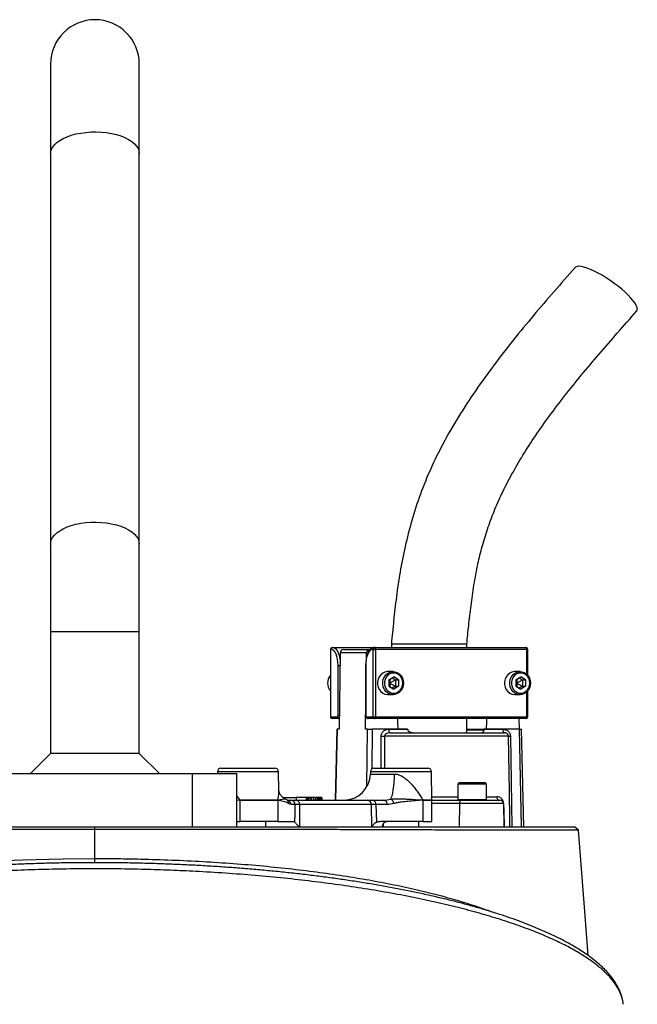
# Model space of a CAD drawing. Header units: millimetres. Extents: x 7128 to 13221, y 1378 to 18140.
# Tile 11 of 11: x 9555 to 11296, y 15365 to 18140. Entities that reach past the tile are written whole.
import ezdxf

# ---------------------------------------------------------------- set-up
doc = ezdxf.new("R2010")
doc.units = ezdxf.units.MM
doc.header["$LTSCALE"] = 5

msp = doc.modelspace()

# ---------------------------------------------------------------- linework, layer by layer
at = {"color": 7, "linetype": 'Continuous', "lineweight": 25}
for p, q in [((9641.8, 18015.3), (9641.8, 17762.3)), ((9891.8, 17762.3), (9891.8, 18015.3)), ((9641.8, 17762.3), (9641.8, 16662.3)), ((9891.8, 16662.3), (9891.8, 17762.3)), ((9641.8, 16662.3), (9641.8, 16415.3)), ((9891.8, 16415.3), (9891.8, 16662.3)), ((9641.8, 16415.3), (9641.8, 16071.9)), ((9891.8, 16071.9), (9891.8, 16415.3)), ((10602.3, 16380.3), (10602.3, 16370.3)), ((10814.8, 16380.3), (10602.3, 16380.3)), ((10814.8, 16370.3), (10814.8, 16380.3)), ((10430.4, 16365.3), (10430.4, 16175.3)), ((10430.8, 16365.3), (10430.8, 16175.3)), ((10432.9, 16365.3), (10430.8, 16365.3)), ((10435.4, 16370.3), (10437.5, 16370.3)), ((10437.5, 16370.3), (10553.7, 16370.3)), ((10458.4, 16355.5), (10455, 16140.3)), ((10532.4, 16355.5), (10458.4, 16355.5)), ((10467.5, 16365.3), (10541.5, 16365.3)), ((10532.2, 16342.9), (10532.4, 16355.5)), ((10542.8, 16365.3), (10541.5, 16365.3)), ((10551.3, 16365.3), (10549.2, 16365.3)), ((10551.3, 16365.3), (10557.9, 16365.3)), ((10551.3, 16175.3), (10551.3, 16365.3)), ((10553.7, 16370.3), (10555.8, 16370.3)), ((10555.8, 16370.3), (10981.8, 16370.3)), ((10557.9, 16365.3), (10557.9, 16175.3)), ((10983.9, 16365.3), (10557.9, 16365.3)), ((10986.8, 16292.3), (10986.8, 16365.3)), ((10452, 16180.3), (10452, 16320.3)), ((10529.7, 16320.3), (10529.7, 16180.3)), ((10530.1, 16320.3), (10530.1, 16180.3)), ((10607.1, 16302.8), (10592.7, 16302.8)), ((10965.1, 16302.8), (10950.7, 16302.8)), ((10595.2, 16279), (10608.8, 16287.6)), ((10595.2, 16279), (10595.2, 16261.6)), ((10595.2, 16271.6), (10596.7, 16270.3)), ((10595.2, 16269), (10596.7, 16270.3)), ((10599, 16281.4), (10596.7, 16270.3)), ((10596.7, 16270.3), (10613.9, 16279)), ((10596.7, 16270.3), (10599, 16259.2)), ((10596.7, 16270.3), (10613.9, 16261.6)), ((10604.6, 16284.9), (10613.9, 16279)), ((10622.4, 16279), (10608.8, 16287.6)), ((10613.9, 16279), (10622.4, 16279)), ((10613.9, 16279), (10613.9, 16261.6)), ((10622.4, 16279), (10622.4, 16261.6)), ((10953.2, 16279), (10966.8, 16287.6)), ((10953.2, 16279), (10953.2, 16261.6)), ((10953.2, 16271.6), (10954.7, 16270.3)), ((10953.2, 16269), (10954.7, 16270.3)), ((10957, 16281.4), (10954.7, 16270.3)), ((10954.7, 16270.3), (10971.9, 16279)), ((10954.7, 16270.3), (10957, 16259.2)), ((10954.7, 16270.3), (10971.9, 16261.6)), ((10962.6, 16284.9), (10971.9, 16279)), ((10980.4, 16279), (10966.8, 16287.6)), ((10971.9, 16279), (10980.4, 16279)), ((10971.9, 16279), (10971.9, 16261.6)), ((10980.4, 16279), (10980.4, 16261.6)), ((10592.7, 16237.8), (10607.1, 16237.8)), ((10595.2, 16261.6), (10608.8, 16253)), ((10613.9, 16261.6), (10604.6, 16255.7)), ((10622.4, 16261.6), (10608.8, 16253)), ((10613.9, 16261.6), (10622.4, 16261.6)), ((10950.7, 16237.8), (10965.1, 16237.8)), ((10953.2, 16261.6), (10966.8, 16253)), ((10971.9, 16261.6), (10962.6, 16255.7)), ((10980.4, 16261.6), (10966.8, 16253)), ((10971.9, 16261.6), (10980.4, 16261.6)), ((10986.8, 16175.3), (10986.8, 16248.3)), ((10529, 16140.3), (10529.7, 16182.8)), ((10430.8, 16175.3), (10449.8, 16175.3)), ((10454.4, 16170.3), (10435.4, 16170.3)), ((10455.5, 16170.3), (10454.4, 16170.3)), ((10532.3, 16175.3), (10551.3, 16175.3)), ((10555.8, 16170.3), (10536.8, 16170.3)), ((10551.3, 16175.3), (10557.9, 16175.3)), ((10981.8, 16170.3), (10555.8, 16170.3)), ((10557.9, 16175.3), (10983.9, 16175.3)), ((10814.8, 16130.3), (10814.8, 16170.3)), ((10961.6, 16170.3), (10962.1, 16140.3)), ((10448.2, 16140.3), (10443.6, 15940.3)), ((10448.2, 16140.3), (10449.2, 16140.3)), ((10455, 16140.3), (10449.2, 16140.3)), ((10534.9, 16140.3), (10529, 16140.3)), ((10534.9, 16140.3), (10548.2, 16140.3)), ((10648.2, 16140.3), (10548.2, 16140.3)), ((10594.7, 16140.1), (10648.2, 16140.1)), ((10598.9, 16130.3), (10920.9, 16130.3)), ((10648.2, 16140.3), (10648.2, 16140.1)), ((10814.8, 16138.5), (10863.4, 16138.5)), ((10863.1, 16140.1), (10863.1, 16140.3)), ((10963.1, 16140.3), (10863.1, 16140.3)), ((10863.1, 16140.1), (10916.6, 16140.1)), ((10969.5, 15865.3), (10963.1, 16140.3)), ((10963.1, 16140.3), (10968.9, 16140.3)), ((10975.3, 15865.3), (10968.9, 16140.3)), ((10932.4, 16120.5), (10583.3, 16120.5)), ((10938.1, 16120.5), (10942.3, 15865.3)), ((9641.8, 16071.9), (9585.2, 16015.3)), ((9891.8, 16071.9), (9641.8, 16071.9)), ((9948.3, 16015.3), (9891.8, 16071.9)), ((9491.8, 16015.3), (10041.8, 16015.3)), ((10041.8, 15865.3), (10041.8, 16015.3)), ((10041.8, 16015.3), (10166.8, 16015.3)), ((10111.9, 16020.5), (10111.8, 16015.3)), ((10121.9, 16030.3), (10274.1, 16030.3)), ((10166.8, 15865.3), (10166.8, 16015.3)), ((10285, 15968.2), (10284.1, 16020.5)), ((10543.2, 16020.5), (10543, 16014)), ((10553.2, 16030.3), (10705.4, 16030.3)), ((10716.8, 15940.4), (10715.4, 16020.5)), ((10795.1, 15990.3), (10790.1, 15985.3)), ((10795.1, 15990.3), (10844.9, 15990.3)), ((10844.9, 15990.3), (10865.1, 15990.3)), ((10870.1, 15985.3), (10865.1, 15990.3)), ((10790.1, 15985.3), (10790.1, 15942.3)), ((10847, 15985.3), (10790.1, 15985.3)), ((10870.1, 15985.3), (10847, 15985.3)), ((10870.1, 15942.3), (10870.1, 15985.3)), ((10175.4, 15940.4), (10282.5, 15940.4)), ((10282.5, 15940.2), (10175.4, 15940.2)), ((10175.4, 15940.2), (10175.4, 15880.3)), ((10282.5, 15940.2), (10282.5, 15880.3)), ((10297.7, 15947.8), (10333.8, 15947.8)), ((10302.9, 15943.8), (10303.3, 15943.8)), ((10308.7, 15940.3), (10318.9, 15940.3)), ((10308.8, 15940.3), (10308.9, 15940.1)), ((10333.8, 15947.8), (10333.6, 15940.3)), ((10361.9, 15947.8), (10333.8, 15947.8)), ((10334.7, 15940.3), (10534, 15940.3)), ((10361.9, 15947.8), (10362, 15940.3)), ((10362.9, 15947.8), (10361.9, 15947.8)), ((10362.9, 15947.8), (10363.1, 15940.3)), ((10366.7, 15947.8), (10362.9, 15947.8)), ((10366.7, 15947.8), (10366.8, 15940.3)), ((10367.9, 15947.8), (10366.7, 15947.8)), ((10367.9, 15947.8), (10368.1, 15940.3)), ((10369.9, 15947.8), (10367.9, 15947.8)), ((10369.9, 15947.8), (10370, 15940.3)), ((10374.8, 15947.8), (10369.9, 15947.8)), ((10374.8, 15947.8), (10375, 15940.3)), ((10375.8, 15947.8), (10374.8, 15947.8)), ((10375.8, 15947.8), (10375.8, 15940.3)), ((10376.6, 15947.8), (10375.8, 15947.8)), ((10376.6, 15947.8), (10376.8, 15940.3)), ((10382.2, 15947.8), (10376.6, 15947.8)), ((10382.2, 15947.8), (10382.4, 15940.3)), ((10383.1, 15947.8), (10382.2, 15947.8)), ((10383.1, 15947.8), (10383.3, 15940.3)), ((10389.2, 15940.3), (10389.1, 15947.8)), ((10392.9, 15947.8), (10389.9, 15947.8)), ((10392.9, 15947.8), (10393, 15940.3)), ((10393.5, 15947.8), (10392.9, 15947.8)), ((10393.5, 15947.8), (10393.6, 15940.3)), ((10395.5, 15947.8), (10393.5, 15947.8)), ((10395.5, 15947.8), (10395.6, 15940.3)), ((10396.1, 15947.8), (10395.5, 15947.8)), ((10396.1, 15947.8), (10396.2, 15940.3)), ((10400.5, 15947.8), (10400.6, 15940.3)), ((10400.9, 15940.3), (10400.7, 15947.8)), ((10403, 15947.8), (10401.6, 15947.8)), ((10403, 15947.8), (10403.2, 15940.3)), ((10403.5, 15947.8), (10403, 15947.8)), ((10403.5, 15947.8), (10403.6, 15940.3)), ((10406.2, 15947.8), (10403.5, 15947.8)), ((10406.2, 15947.8), (10406.3, 15940.3)), ((10406.3, 15947.8), (10406.2, 15947.8)), ((10406.3, 15947.8), (10406.4, 15940.3)), ((10550, 15940.3), (10581.4, 15940.3)), ((10691.1, 15940.2), (10691.1, 15880.3)), ((10716.8, 15940.3), (10800.9, 15940.3)), ((10716.8, 15880.3), (10716.8, 15940.2)), ((10800.9, 15940.3), (10907.9, 15940.3)), ((10330.9, 15927.8), (10319.5, 15927.8)), ((10343.6, 15928), (10343.1, 15865.3)), ((10546, 15928), (10343.6, 15928)), ((10547.6, 15865.3), (10546, 15928)), ((10590.2, 15927.8), (10558.9, 15927.8)), ((10794.4, 15930.5), (10793.7, 15865.3)), ((10917.9, 15930.5), (10794.4, 15930.5)), ((10917.9, 15930.5), (10919.1, 15865.3)), ((10166.8, 15880.3), (10175.4, 15880.3)), ((10282.5, 15880.3), (10175.4, 15880.3)), ((10248, 15865.3), (10248, 15880.3)), ((10282.5, 15880.3), (10326.4, 15880.3)), ((10691.1, 15880.3), (10571.3, 15880.3)), ((10679.3, 15865.3), (10679.3, 15880.3)), ((10691.1, 15880.3), (10716.8, 15880.3)), ((9491.8, 15865.3), (10041.8, 15865.3)), ((9766.8, 15857.6), (9766.7, 15865.3)), ((9766.8, 15775.8), (9766.8, 15857.6)), ((10041.8, 15865.3), (10166.8, 15865.3)), ((10579.3, 15873.9), (10579.3, 15865.3)), ((11255.7, 15364.8), (11255.6, 15365.2))]:
    msp.add_line(p, q, dxfattribs=at)
at = {"color": 8, "linetype": 'Continuous', "lineweight": 25}
for p, q in [((9641.8, 16415.3), (9891.8, 16415.3)), ((10430.4, 16365.3), (10430.8, 16365.3)), ((10983.9, 16295.3), (10983.9, 16365.3)), ((10983.9, 16365.3), (10986.8, 16365.3)), ((10452, 16320.3), (10457.9, 16320.3)), ((10529.7, 16320.3), (10530.1, 16320.3)), ((10983.9, 16175.3), (10983.9, 16245.3)), ((10430.4, 16175.3), (10430.8, 16175.3)), ((10452, 16180.3), (10455.7, 16180.3)), ((10529.7, 16180.3), (10530.1, 16180.3)), ((10983.9, 16175.3), (10986.8, 16175.3)), ((10449.2, 16140.3), (10444.5, 15940.3)), ((10533.5, 15978.7), (10534.9, 16140.3)), ((10548.2, 16140.3), (10547.2, 16028.4)), ((10814.8, 16140.1), (10862.5, 16140.1)), ((10573.3, 16030.3), (10573.5, 16120.5)), ((10284.1, 16020.5), (10111.9, 16020.5)), ((10586.2, 16020.5), (10543.2, 16020.5)), ((10715.4, 16020.5), (10586.2, 16020.5)), ((10543, 16014), (10611.1, 16014)), ((10166.8, 15951.8), (10175.3, 15940.4)), ((10166.8, 15940.9), (10175.3, 15940.4)), ((10175.3, 15940.2), (10166.8, 15939.7)), ((10691.1, 15940.4), (10716.8, 15940.4)), ((10716.8, 15940.2), (10691.1, 15940.2)), ((10716.6, 15950.1), (10790.1, 15950.1)), ((10790.1, 15942.3), (10847, 15942.3)), ((10847, 15942.3), (10870.1, 15942.3)), ((10870.1, 15950.1), (10899.5, 15950.1)), ((10794.4, 15930.5), (10716.8, 15930.5))]:
    msp.add_line(p, q, dxfattribs=at)
at = {"color": 8, "linetype": 'Continuous', "lineweight": 25, "flags": 128}
for points in [[(9641.8, 17762.3), (9642, 17766), (9643.7, 17773.2), (9647.2, 17780.3), (9652.4, 17787.2), (9659.1, 17793.7), (9667.4, 17799.8), (9677.1, 17805.3), (9688, 17810.3), (9700, 17814.5), (9713, 17818.1), (9726.7, 17820.8), (9741, 17822.7), (9755.7, 17823.8), (9770.5, 17824), (9785.2, 17823.4), (9799.7, 17821.9), (9813.7, 17819.5), (9827.1, 17816.4), (9839.6, 17812.5), (9851.1, 17807.9), (9861.4, 17802.6), (9870.4, 17796.8), (9878, 17790.5), (9883.9, 17783.8), (9888.3, 17776.8), (9890.9, 17769.6), (9891.8, 17762.3), (9891.8, 17762.3)], [(9641.8, 16662.3), (9642, 16666), (9643.7, 16673.2), (9647.2, 16680.3), (9652.4, 16687.2), (9659.1, 16693.7), (9667.4, 16699.8), (9677.1, 16705.3), (9688, 16710.3), (9700, 16714.5), (9713, 16718.1), (9726.7, 16720.8), (9741, 16722.7), (9755.7, 16723.8), (9770.5, 16724), (9785.2, 16723.4), (9799.7, 16721.9), (9813.7, 16719.5), (9827.1, 16716.4), (9839.6, 16712.5), (9851.1, 16707.9), (9861.4, 16702.6), (9870.4, 16696.8), (9878, 16690.5), (9883.9, 16683.8), (9888.3, 16676.8), (9890.9, 16669.6), (9891.8, 16662.3)], [(10437.5, 16370.3), (10441.6, 16369.3), (10445.6, 16366.5), (10449.2, 16361.9), (10452.4, 16355.7), (10455, 16348.1), (10457, 16339.4), (10458.1, 16331.5)], [(10455.5, 16170.7), (10455.2, 16170.5), (10454.4, 16170.3)], [(10583.3, 16120.5), (10583.2, 16100.5), (10583.1, 16030.3)], [(8642.8, 15623.6), (8675.7, 15635.7), (8730.6, 15653.5), (8789.4, 15670.4), (8849.6, 15685.6), (8913.6, 15699.9), (8981, 15713), (9054.5, 15725.4), (9131.1, 15736.5), (9210.5, 15746.3), (9277.8, 15753.3), (9346.7, 15759.4), (9416.7, 15764.6), (9489.7, 15768.9), (9563.7, 15772.1), (9638.1, 15774.4), (9676.8, 15775.1), (9766.8, 15775.8), (9766.8, 15775.8), (9766.8, 15775.8)]]:
    msp.add_lwpolyline(points, dxfattribs=at)
at = {"color": 7, "linetype": 'Continuous', "lineweight": 25, "flags": 128}
for points in [[(11293.6, 17318.8), (11294.7, 17320.4), (11295.5, 17324.1), (11294.9, 17328.8), (11292.7, 17334.4), (11289.1, 17340.8), (11284, 17347.9), (11277.7, 17355.5), (11270.1, 17363.5), (11261.5, 17371.8), (11251.9, 17380.3), (11241.6, 17388.8), (11230.7, 17397.1), (11219.3, 17405.1), (11207.8, 17412.7), (11196.2, 17419.8), (11184.9, 17426.2), (11173.9, 17431.8), (11163.4, 17436.5), (11153.8, 17440.2), (11145, 17443), (11137.3, 17444.6), (11130.8, 17445.2), (11125.6, 17444.6), (11121.7, 17443), (11120.4, 17441.8)], [(10452, 16320.3), (10451.6, 16329.1), (10450.5, 16337.5), (10448.8, 16345.3), (10446.4, 16352.1), (10443.5, 16357.7), (10440.2, 16361.9), (10436.6, 16364.4), (10432.9, 16365.3)], [(10549.2, 16365.3), (10545.4, 16364.4), (10541.9, 16361.9), (10538.6, 16357.7), (10535.7, 16352.1), (10533.3, 16345.3), (10531.6, 16337.5), (10530.5, 16329.1), (10530.1, 16320.3)], [(10557.9, 16365.3), (10557.9, 16366.3), (10557.8, 16367.2), (10557.6, 16368.1), (10557.3, 16368.8), (10557, 16369.5), (10556.6, 16369.9), (10556.2, 16370.2), (10555.8, 16370.3)], [(10983.9, 16365.3), (10983.8, 16366.3), (10983.7, 16367.2), (10983.5, 16368.1), (10983.3, 16368.8), (10982.9, 16369.5), (10982.6, 16369.9), (10982.2, 16370.2), (10981.8, 16370.3)], [(10592.7, 16302.8), (10591, 16302.8), (10584.3, 16301.4), (10578, 16298.5), (10572.5, 16293.9), (10568.1, 16288.2), (10565.1, 16281.4), (10563.5, 16274.1), (10563.5, 16266.5), (10565.1, 16259.2), (10568.1, 16252.4), (10572.5, 16246.7), (10578, 16242.2), (10584.3, 16239.2), (10591, 16237.9), (10592.7, 16237.8)], [(10636.6, 16270.3), (10635.8, 16262.8), (10633.4, 16255.7), (10629.7, 16249.4), (10624.7, 16244.2), (10618.8, 16240.5), (10612.2, 16238.3), (10605.4, 16237.9), (10598.7, 16239.2), (10592.4, 16242.2), (10586.9, 16246.7), (10582.5, 16252.4), (10579.4, 16259.2), (10577.9, 16266.5), (10577.9, 16274.1), (10579.4, 16281.4), (10582.5, 16288.2), (10586.9, 16293.9), (10592.4, 16298.5), (10598.7, 16301.4), (10605.4, 16302.8), (10612.2, 16302.3), (10618.8, 16300.1), (10624.7, 16296.4), (10629.7, 16291.2), (10633.4, 16284.9), (10635.8, 16277.8), (10636.6, 16270.3)], [(10634.6, 16270.3), (10633.8, 16277.4), (10631.4, 16284), (10627.6, 16289.8), (10622.6, 16294.4), (10616.8, 16297.4), (10610.4, 16298.7), (10604, 16298.3), (10597.8, 16296.1), (10592.3, 16292.3), (10587.9, 16287.1), (10584.8, 16280.8), (10583.2, 16273.9), (10583.2, 16266.7), (10584.8, 16259.8), (10587.9, 16253.6), (10592.3, 16248.3), (10597.8, 16244.5), (10604, 16242.3), (10610.4, 16241.9), (10616.8, 16243.2), (10622.6, 16246.2), (10627.6, 16250.8), (10631.4, 16256.6), (10633.8, 16263.2), (10634.6, 16270.3)], [(10950.7, 16302.8), (10949, 16302.8), (10942.3, 16301.4), (10936, 16298.5), (10930.5, 16293.9), (10926.1, 16288.2), (10923.1, 16281.4), (10921.5, 16274.1), (10921.5, 16266.5), (10923.1, 16259.2), (10926.1, 16252.4), (10930.5, 16246.7), (10936, 16242.2), (10942.3, 16239.2), (10949, 16237.9), (10950.7, 16237.8)], [(10994.6, 16270.3), (10993.8, 16262.8), (10991.4, 16255.7), (10987.7, 16249.4), (10982.7, 16244.2), (10976.8, 16240.5), (10970.2, 16238.3), (10963.4, 16237.9), (10956.7, 16239.2), (10950.4, 16242.2), (10944.9, 16246.7), (10940.5, 16252.4), (10937.4, 16259.2), (10935.9, 16266.5), (10935.9, 16274.1), (10937.4, 16281.4), (10940.5, 16288.2), (10944.9, 16293.9), (10950.4, 16298.5), (10956.7, 16301.4), (10963.4, 16302.8), (10970.2, 16302.3), (10976.8, 16300.1), (10982.7, 16296.4), (10987.7, 16291.2), (10991.4, 16284.9), (10993.8, 16277.8), (10994.6, 16270.3)], [(10992.6, 16270.3), (10991.8, 16277.4), (10989.4, 16284), (10985.6, 16289.8), (10980.6, 16294.4), (10974.8, 16297.4), (10968.4, 16298.7), (10962, 16298.3), (10955.8, 16296.1), (10950.3, 16292.3), (10945.9, 16287.1), (10942.8, 16280.8), (10941.2, 16273.9), (10941.2, 16266.7), (10942.8, 16259.8), (10945.9, 16253.6), (10950.3, 16248.3), (10955.8, 16244.5), (10962, 16242.3), (10968.4, 16241.9), (10974.8, 16243.2), (10980.6, 16246.2), (10985.6, 16250.8), (10989.4, 16256.6), (10991.8, 16263.2), (10992.6, 16270.3)], [(10449.8, 16175.3), (10450.3, 16175.4), (10450.7, 16175.7), (10451, 16176.1), (10451.3, 16176.8), (10451.6, 16177.5), (10451.8, 16178.4), (10451.9, 16179.3), (10452, 16180.3)], [(10530.1, 16180.3), (10530.2, 16179.3), (10530.3, 16178.4), (10530.5, 16177.5), (10530.8, 16176.8), (10531.1, 16176.1), (10531.4, 16175.7), (10531.8, 16175.4), (10532.3, 16175.3)], [(10555.8, 16170.3), (10556.2, 16170.4), (10556.6, 16170.7), (10557, 16171.1), (10557.3, 16171.8), (10557.6, 16172.5), (10557.8, 16173.4), (10557.9, 16174.3), (10557.9, 16175.3)], [(10621.3, 16140.3), (10620.8, 16162.4), (10620.7, 16170.3)], [(10870.4, 16170.3), (10870.2, 16162.4), (10869.8, 16140.3)], [(10981.8, 16170.3), (10982.2, 16170.4), (10982.6, 16170.7), (10982.9, 16171.1), (10983.3, 16171.8), (10983.5, 16172.5), (10983.7, 16173.4), (10983.8, 16174.3), (10983.9, 16175.3)], [(10594.7, 16140.1), (10594.8, 16138.2), (10595, 16136.4), (10595.4, 16134.7), (10595.9, 16133.2), (10596.6, 16132), (10597.3, 16131), (10598.1, 16130.5), (10598.9, 16130.3)], [(10920.9, 16130.3), (10920.1, 16130.5), (10919.3, 16131), (10918.5, 16132), (10917.9, 16133.2), (10917.4, 16134.7), (10917, 16136.4), (10916.7, 16138.2), (10916.6, 16140.1)], [(10936.6, 15865.3), (10936.3, 15885.3), (10935, 15965.3), (10932.4, 16120.5)], [(10599.5, 15942.9), (10601.9, 15947), (10604.1, 15952.9), (10606.1, 15960.4), (10607.8, 15969.3), (10609.2, 15979.3), (10610.3, 15990.3), (10610.9, 16002), (10611.1, 16014)], [(10388.5, 15947.8), (10388.5, 15945.6), (10388.6, 15943.3), (10388.6, 15940.3)], [(10794.4, 15930.5), (10794.6, 15932.4), (10794.9, 15934.3), (10795.5, 15936), (10796.3, 15937.4), (10797.3, 15938.7), (10798.4, 15939.6), (10799.6, 15940.1), (10800.9, 15940.3)], [(10330.5, 15877.8), (10330.7, 15903.3), (10330.9, 15927.8)], [(10558.9, 15927.8), (10559.5, 15903.3), (10560.1, 15877.8)], [(10918.7, 15930.5), (10919.1, 15910.5), (10919.9, 15865.3)], [(11130, 15855.3), (11124.2, 15860.3), (11118.4, 15865.3)], [(11157.3, 15502), (11147.7, 15626.2), (11130, 15855.3)]]:
    msp.add_lwpolyline(points, dxfattribs=at)
at = {"color": 7, "linetype": 'Continuous', "lineweight": 25}
for centre, radius, start, end in [((9766.8, 18015.3), 125, 0, 180), ((10435.4, 16365.3), 5, 90, 180), ((10435.6, 16365.5), 4.78, 92.9521, 182.6753), ((10437.7, 16365.5), 4.78, 92.9521, 182.6753), ((10468, 16355.8), 9.55, 92.8887, 181.7427), ((10541.9, 16355.8), 9.55, 92.8887, 181.7427), ((10553.9, 16365.5), 4.78, 92.9521, 182.6753), ((10556, 16365.5), 4.78, 92.9521, 182.6753), ((10981.8, 16365.3), 5, 0, 90), ((10457.3, 16270.3), 34.8, 140.7559, 219.2441), ((10435.4, 16175.3), 5, 180, 270), ((10435.6, 16175.1), 4.78, 177.3247, 267.0479), ((10454.6, 16175.1), 4.78, 177.3247, 267.0479), ((10537, 16175.1), 4.78, 177.3247, 267.0479), ((10556, 16175.1), 4.78, 177.3247, 267.0479), ((10981.8, 16175.3), 5, 270, 0), ((10578.4, 16579.2), 458.7, 269.3886, 270.6114), ((10935.3, 16259.2), 138.7, 268.8198, 271.1802), ((10121.9, 16020.3), 10, 90, 179), ((10274.1, 16020.3), 10, 1, 90), ((10553.2, 16020.3), 10, 90, 179), ((10705.4, 16020.3), 10, 1, 90), ((10468.1, 16015.3), 75, 270, 359), ((10223.6, 15942.8), 48.3, 182.8134, 183.0724), ((10223.7, 15940.2), 48.3, 179.7412, 180), ((10269.6, 15940.2), 12.9, 360, 0.9659), ((10269.6, 15940.4), 12.9, 359.176, 0.1449), ((10318.6, 15928), 12.3, 359.0242, 88.9898), ((10332.6, 15929.4), 11.1, 352.8594, 79.0871), ((10533.8, 15928), 12.3, 359.9335, 88.9435), ((10547.8, 15929.4), 11.2, 351.9505, 78.5782), ((10579.2, 15929.4), 11.2, 351.9505, 78.5782), ((10595, 15929.6), 14.1, 5.3587, 71.2765), ((10673.4, 15939.5), 17.7, 2.2502, 2.9581), ((10673.5, 15940.2), 17.7, 360, 0.7071), ((10704.3, 15940.2), 12.5, 0, 1), ((10792.1, 15942.3), 2, 180, 270), ((10868.1, 15942.3), 2, 270, 0), ((10908.8, 15949.5), 9.26, 176.2591, 264.5934), ((10907.9, 15930.3), 10, 1, 90), ((10918.3, 15948.2), 17.7, 268.7024, 271.2976), ((10591.6, 15865.3), 15, 143.9535, 180)]:
    msp.add_arc(centre, radius, start, end, dxfattribs=at)
at = {"color": 8, "linetype": 'Continuous', "lineweight": 25}
for centre, radius, start, end in [((10307.1, 15928), 12.3, 359.1069, 82.1484), ((10301.1, 15931.7), 11.5, 356.0735, 46.8454)]:
    msp.add_arc(centre, radius, start, end, dxfattribs=at)
at = {"color": 7, "linetype": 'Continuous', "lineweight": 25}
for points, knots in [([(11120.4, 17441.8), (11100.6, 17419.2), (11061, 17374.2), (11002.6, 17306.4), (10945.9, 17237.8), (10891.4, 17167.8), (10839.5, 17095.8), (10791.1, 17021.6), (10748.5, 16948.1), (10712.5, 16875.2), (10683.3, 16803.2), (10659.5, 16729.6), (10640.7, 16656.1), (10626.4, 16584.1), (10616.2, 16514.3), (10608.6, 16446.7), (10604.4, 16402.2), (10602.3, 16380.3)], [0, 0, 0, 0, 0.076196, 0.151526, 0.226334, 0.300852, 0.375012, 0.448769, 0.522124, 0.585998, 0.649733, 0.713092, 0.775089, 0.834707, 0.891632, 0.946533, 1, 1, 1, 1]), ([(10814.8, 16380.3), (10816.6, 16397.6), (10820.3, 16433.6), (10826.7, 16489.1), (10834.8, 16547.4), (10845.1, 16603.3), (10858, 16655.8), (10872.9, 16704.9), (10891.5, 16754.9), (10914.2, 16806.4), (10941.4, 16859.3), (10973.1, 16913.6), (11008.8, 16968.8), (11048.5, 17024.8), (11091.7, 17081.5), (11138.2, 17139), (11187.6, 17197.6), (11239.7, 17257.7), (11275.5, 17298.2), (11293.6, 17318.8)], [0, 0, 0, 0, 0.047224, 0.097851, 0.151326, 0.206966, 0.252002, 0.298543, 0.347116, 0.398375, 0.453635, 0.511973, 0.573267, 0.637521, 0.70488, 0.774167, 0.846574, 0.921937, 1, 1, 1, 1]), ([(10553.7, 16370.3), (10552.7, 16370.2), (10550.2, 16370.1), (10546.4, 16368.4), (10542.5, 16365.3), (10539, 16360.9), (10535.9, 16355.1), (10533.4, 16348.1), (10531.4, 16340.3), (10530.2, 16331.8), (10529.7, 16325.1), (10529.7, 16321.2), (10529.7, 16320.3)], [0, 0, 0, 0, 0.066001, 0.164433, 0.26597, 0.376418, 0.494152, 0.613158, 0.73094, 0.847673, 0.963792, 1, 1, 1, 1]), ([(10529.7, 16180.3), (10529.7, 16179.6), (10529.8, 16177.7), (10530.5, 16175), (10531.9, 16172.5), (10533.8, 16170.9), (10535.6, 16170.4), (10536.5, 16170.3), (10536.8, 16170.3)], [0, 0, 0, 0, 0.139587, 0.394921, 0.607578, 0.783403, 0.948422, 1, 1, 1, 1]), ([(10573.5, 16120.5), (10573.5, 16121.9), (10573.6, 16123.3), (10574.3, 16126), (10574.7, 16127.4), (10575.9, 16129.9), (10576.7, 16131), (10578.3, 16133.2), (10579.3, 16134.2), (10581.3, 16135.9), (10582.4, 16136.6), (10584.7, 16137.9), (10585.9, 16138.5), (10589.6, 16139.7), (10592.1, 16140.1), (10594.7, 16140.1)], [0, 0, 0, 0, 0.125, 0.125, 0.25, 0.25, 0.375, 0.375, 0.5, 0.5, 0.625, 0.625, 0.75, 0.75, 1, 1, 1, 1]), ([(10598.9, 16130.3), (10597.2, 16130.3), (10595.5, 16130.2), (10592.2, 16129.5), (10590.6, 16129), (10588.3, 16127.9), (10587.5, 16127.4), (10586.2, 16126.4), (10585.6, 16125.8), (10584.5, 16124.5), (10584, 16123.8), (10583.4, 16122.2), (10583.2, 16121.3), (10583.3, 16120.5)], [0, 0, 0, 0, 0.25, 0.25, 0.5, 0.5, 0.625, 0.625, 0.75, 0.75, 0.875, 0.875, 1, 1, 1, 1]), ([(10662, 16130.3), (10660.6, 16130.3), (10659.2, 16130.4), (10656.6, 16131), (10655.2, 16131.5), (10653.4, 16132.5), (10652.8, 16132.8), (10651.7, 16133.7), (10651.2, 16134.2), (10650.2, 16135.2), (10649.8, 16135.8), (10649.1, 16137.1), (10648.8, 16137.7), (10648.7, 16138.5)], [0, 0, 0, 0, 0.25, 0.25, 0.5, 0.5, 0.625, 0.625, 0.75, 0.75, 0.875, 0.875, 1, 1, 1, 1]), ([(10862.8, 16138.5), (10862.7, 16137.8), (10862.6, 16137.1), (10862.4, 16135.8), (10862.2, 16135.2), (10861.9, 16134.2), (10861.7, 16133.7), (10861.3, 16132.8), (10861.1, 16132.5), (10860.4, 16131.5), (10859.9, 16131), (10858.9, 16130.4), (10858.3, 16130.3), (10857.7, 16130.3)], [0, 0, 0, 0, 0.125, 0.125, 0.25, 0.25, 0.375, 0.375, 0.5, 0.5, 0.75, 0.75, 1, 1, 1, 1]), ([(10916.6, 16140.1), (10919.2, 16140.1), (10921.8, 16139.7), (10925.4, 16138.5), (10926.7, 16137.9), (10929, 16136.6), (10930.1, 16135.9), (10932.1, 16134.2), (10933.1, 16133.2), (10934.8, 16131.1), (10935.5, 16129.9), (10936.8, 16127.4), (10937.3, 16126.1), (10937.9, 16123.3), (10938.1, 16121.9), (10938.1, 16120.5)], [0, 0, 0, 0, 0.25, 0.25, 0.375, 0.375, 0.5, 0.5, 0.625, 0.625, 0.75, 0.75, 0.875, 0.875, 1, 1, 1, 1]), ([(10932.4, 16120.5), (10932.4, 16121.3), (10932.3, 16122.2), (10931.8, 16123.8), (10931.4, 16124.5), (10930.6, 16125.8), (10930.1, 16126.4), (10929.1, 16127.4), (10928.6, 16127.9), (10926.9, 16129), (10925.7, 16129.5), (10923.3, 16130.2), (10922.1, 16130.3), (10920.9, 16130.3)], [0, 0, 0, 0, 0.125, 0.125, 0.25, 0.25, 0.375, 0.375, 0.5, 0.5, 0.75, 0.75, 1, 1, 1, 1]), ([(10611.1, 16014), (10612.4, 16014), (10613.6, 16013.9), (10616, 16013.6), (10617.2, 16013.4), (10620.7, 16012.6), (10623, 16011.9), (10627.5, 16010.1), (10629.7, 16009), (10633.9, 16006.6), (10636, 16005.3), (10642, 16001.1), (10645.7, 15998.1), (10652.7, 15991.7), (10656.1, 15988.4), (10662.4, 15981.4), (10665.5, 15977.8), (10671.3, 15970.5), (10674, 15966.8), (10679.3, 15959.4), (10681.8, 15955.6), (10686.6, 15948), (10688.9, 15944.2), (10691.1, 15940.4)], [0, 0, 0, 0, 0.03125, 0.03125, 0.0625, 0.0625, 0.125, 0.125, 0.1875, 0.1875, 0.25, 0.25, 0.375, 0.375, 0.5, 0.5, 0.625, 0.625, 0.75, 0.75, 0.875, 0.875, 1, 1, 1, 1]), ([(10303.3, 15943.8), (10301.5, 15944.8), (10297.5, 15946.9), (10293.4, 15950.8), (10290.2, 15954.8), (10288.1, 15958.2), (10286.6, 15961.3), (10285.4, 15964.9), (10285.1, 15967.6), (10285.1, 15968.2), (10285.1, 15968.3)], [0, 0, 0, 0, 0.143204, 0.308405, 0.414226, 0.512701, 0.603328, 0.770025, 0.941523, 1, 1, 1, 1]), ([(10312.6, 15930.9), (10312.3, 15931.2), (10311.9, 15931.4), (10311.3, 15931.8), (10311, 15932), (10310.1, 15932.5), (10309.5, 15932.8), (10307.6, 15933.6), (10306.3, 15934.1), (10302.6, 15935.4), (10300.1, 15936.1), (10292.6, 15938.1), (10287.6, 15939.1), (10282.5, 15940.2)], [0, 0, 0, 0, 0.03125, 0.03125, 0.0625, 0.0625, 0.125, 0.125, 0.25, 0.25, 0.5, 0.5, 1, 1, 1, 1]), ([(10309.1, 15940), (10308.1, 15940.9), (10306.2, 15942.6), (10304.1, 15943.6), (10303.2, 15944.1)], [0, 0, 0, 0, 0.5420132, 1, 1, 1, 1]), ([(10309, 15940), (10309.1, 15940), (10309.1, 15939.9), (10308.8, 15940.2), (10308.8, 15940.3)], [0, 0, 0, 0, 0.942182, 1, 1, 1, 1]), ([(10318.9, 15940.3), (10319.6, 15940.3), (10320.4, 15940.3), (10322.5, 15940.3), (10323.7, 15940.3), (10327.7, 15940.3), (10330.9, 15940.3), (10334.7, 15940.3)], [0, 0, 0, 0, 0.25, 0.25, 0.5, 0.5, 1, 1, 1, 1]), ([(10388.5, 15947.8), (10388.2, 15947.8), (10387.4, 15947.8), (10385.8, 15947.8), (10384.2, 15947.8), (10384, 15947.8)], [0, 0, 0, 0, 0.355309, 0.939977, 1, 1, 1, 1]), ([(10400.5, 15947.8), (10400, 15947.8), (10399.3, 15947.8), (10397.1, 15947.8), (10396.4, 15947.8)], [0, 0, 0, 0, 0.6732703, 1, 1, 1, 1]), ([(10534, 15940.3), (10534.7, 15940.3), (10535.6, 15940.3), (10537.7, 15940.3), (10538.9, 15940.3), (10543, 15940.3), (10546.2, 15940.3), (10550, 15940.3)], [0, 0, 0, 0, 0.25, 0.25, 0.5, 0.5, 1, 1, 1, 1]), ([(10599.5, 15942.9), (10600.2, 15943), (10600.7, 15943.1), (10601.9, 15943.2), (10602.5, 15943.3), (10604.1, 15943.4), (10605.2, 15943.5), (10608.4, 15943.7), (10610.5, 15943.8), (10616.6, 15944), (10620.6, 15944), (10628.4, 15944), (10632.3, 15943.9), (10639.9, 15943.6), (10643.7, 15943.5), (10655, 15942.9), (10662.3, 15942.5), (10676.9, 15941.5), (10684, 15940.9), (10691.1, 15940.4)], [0, 0, 0, 0, 0.015625, 0.015625, 0.03125, 0.03125, 0.0625, 0.0625, 0.125, 0.125, 0.25, 0.25, 0.375, 0.375, 0.5, 0.5, 0.75, 0.75, 1, 1, 1, 1]), ([(10691.1, 15940.2), (10677.4, 15939.1), (10663.7, 15938.1), (10643.2, 15936.1), (10636.3, 15935.4), (10626.1, 15934.1), (10622.7, 15933.6), (10617.6, 15932.8), (10615.9, 15932.5), (10613.3, 15932), (10612.5, 15931.8), (10610.8, 15931.4), (10609.9, 15931.2), (10609.1, 15930.9)], [0, 0, 0, 0, 0.5, 0.5, 0.75, 0.75, 0.875, 0.875, 0.9375, 0.9375, 0.96875, 0.96875, 1, 1, 1, 1]), ([(10918.7, 15930.5), (10918.7, 15931.5), (10918.6, 15932.5), (10918.3, 15934.4), (10918.1, 15935.3), (10917.6, 15936.9), (10917.3, 15937.6), (10916.7, 15939.1), (10916.4, 15939.7), (10915.4, 15941.5), (10914.6, 15942.5), (10913, 15944.4), (10912.2, 15945.2), (10910.5, 15946.6), (10909.6, 15947.2), (10907.7, 15948.3), (10906.8, 15948.7), (10903.8, 15949.8), (10901.7, 15950.1), (10899.5, 15950.1)], [0, 0, 0, 0, 0.0625, 0.0625, 0.125, 0.125, 0.1875, 0.1875, 0.25, 0.25, 0.375, 0.375, 0.5, 0.5, 0.625, 0.625, 0.75, 0.75, 1, 1, 1, 1]), ([(10343.6, 15928), (10340.5, 15928), (10338, 15928), (10334.8, 15927.9), (10333.8, 15927.9), (10332.2, 15927.8), (10331.5, 15927.8), (10330.9, 15927.8)], [0, 0, 0, 0, 0.5, 0.5, 0.75, 0.75, 1, 1, 1, 1]), ([(10558.9, 15927.8), (10555.8, 15927.8), (10553.2, 15927.9), (10550, 15927.9), (10549, 15928), (10547.3, 15928), (10546.6, 15928), (10546, 15928)], [0, 0, 0, 0, 0.5, 0.5, 0.75, 0.75, 1, 1, 1, 1]), ([(10326.4, 15880.3), (10327.1, 15880.3), (10327.8, 15880.1), (10329.1, 15879.3), (10329.8, 15878.7), (10330.5, 15877.8)], [0, 0, 0, 0, 0.5, 0.5, 1, 1, 1, 1]), ([(10343.1, 15865.3), (10343, 15865.3), (10342.9, 15865.3), (10342.7, 15865.5), (10342.6, 15865.5), (10342.3, 15865.7), (10342.1, 15865.9), (10341.6, 15866.3), (10341.2, 15866.6), (10340.2, 15867.5), (10339.6, 15868.1), (10337.7, 15869.8), (10336.5, 15870.9), (10334.4, 15873.1), (10333.4, 15874.2), (10331.8, 15876.1), (10331.1, 15877), (10330.5, 15877.8)], [0, 0, 0, 0, 0.015625, 0.015625, 0.03125, 0.03125, 0.0625, 0.0625, 0.125, 0.125, 0.25, 0.25, 0.5, 0.5, 0.75, 0.75, 1, 1, 1, 1]), ([(10560.1, 15877.8), (10558.5, 15877), (10557.1, 15876.1), (10554.5, 15874.2), (10553.4, 15873.1), (10551.3, 15870.9), (10550.4, 15869.8), (10549.2, 15868.1), (10548.8, 15867.5), (10548.3, 15866.6), (10548.2, 15866.3), (10547.9, 15865.9), (10547.9, 15865.7), (10547.8, 15865.5), (10547.7, 15865.5), (10547.7, 15865.3), (10547.6, 15865.3), (10547.6, 15865.3)], [0, 0, 0, 0, 0.25, 0.25, 0.5, 0.5, 0.75, 0.75, 0.875, 0.875, 0.9375, 0.9375, 0.96875, 0.96875, 0.984375, 0.984375, 1, 1, 1, 1]), ([(10560.1, 15877.8), (10561, 15878.2), (10562, 15878.6), (10563.8, 15879.2), (10564.7, 15879.5), (10567.5, 15880.1), (10569.4, 15880.3), (10571.3, 15880.3)], [0, 0, 0, 0, 0.25, 0.25, 0.5, 0.5, 1, 1, 1, 1]), ([(10579.4, 15874.1), (10579.4, 15874.1), (10579, 15873.6), (10580.5, 15875.7), (10583.3, 15878.2), (10586.9, 15880), (10589.8, 15880.2), (10590.9, 15880.3)], [0, 0, 0, 0, 0.053637, 0.355108, 0.597713, 0.847436, 1, 1, 1, 1]), ([(9766.8, 15857.6), (9736.7, 15857.7), (9676.8, 15857.8), (9587.4, 15857.8), (9499.2, 15857.8), (9412.5, 15857.8), (9327.3, 15857.7), (9243.7, 15857.5), (9162.2, 15857.3), (9083.4, 15857.1), (9007.8, 15856.9), (8935.5, 15856.6), (8866.6, 15856.4), (8801.3, 15856.1), (8740.3, 15855.9), (8683.8, 15855.8), (8632.1, 15855.7), (8585, 15855.6), (8542.9, 15855.5), (8506, 15855.4), (8474.6, 15855.4), (8448.9, 15855.4), (8428.6, 15855.3), (8414.2, 15855.3), (8405.1, 15855.3), (8404.1, 15855.3), (8403.5, 15855.3)], [0, 0, 0, 0, 0.042021, 0.084004, 0.125681, 0.167168, 0.208645, 0.25029, 0.292219, 0.333946, 0.375464, 0.416937, 0.458551, 0.500457, 0.542255, 0.583796, 0.625274, 0.666859, 0.708733, 0.750581, 0.792155, 0.83363, 0.875175, 0.917001, 0.958904, 1, 1, 1, 1]), ([(8415.2, 15865.3), (8415.7, 15865.3), (8416.8, 15865.3), (8425.7, 15865.3), (8440.1, 15865.3), (8460.1, 15865.3), (8485.7, 15865.3), (8516.7, 15865.3), (8553.2, 15865.3), (8594.9, 15865.3), (8641.7, 15865.3), (8693.2, 15865.3), (8749.2, 15865.3), (8809.5, 15865.3), (8874, 15865.3), (8942.3, 15865.3), (9014.2, 15865.3), (9089.4, 15865.3), (9167.5, 15865.3), (9248.1, 15865.3), (9330.8, 15865.3), (9415.3, 15865.3), (9501.5, 15865.3), (9589.1, 15865.3), (9677.7, 15865.3), (9737, 15865.3), (9766.7, 15865.3)], [0, 0, 0, 0, 0.0413632, 0.0830738, 0.1248369, 0.1663934, 0.2078598, 0.2494123, 0.2911669, 0.3328712, 0.374705, 0.4163158, 0.4578599, 0.4995136, 0.5412258, 0.5828284, 0.6245006, 0.6662798, 0.7079462, 0.7496806, 0.7912803, 0.8327617, 0.8743042, 0.9162283, 0.9580652, 1, 1, 1, 1]), ([(9766.7, 15865.3), (9796.4, 15865.3), (9855.8, 15865.3), (9944.4, 15865.3), (10032, 15865.3), (10118.2, 15865.3), (10202.7, 15865.3), (10285.4, 15865.3), (10366, 15865.3), (10444.1, 15865.3), (10519.3, 15865.3), (10591.2, 15865.3), (10659.5, 15865.3), (10724, 15865.3), (10784.3, 15865.3), (10840.3, 15865.3), (10891.8, 15865.3), (10938.6, 15865.3), (10980.3, 15865.3), (11016.8, 15865.3), (11047.8, 15865.3), (11073.4, 15865.3), (11093.5, 15865.3), (11107.8, 15865.3), (11116.8, 15865.3), (11117.8, 15865.3), (11118.4, 15865.3)], [0, 0, 0, 0, 0.041935, 0.083772, 0.125695, 0.167233, 0.208714, 0.250317, 0.292047, 0.333713, 0.375497, 0.417164, 0.458766, 0.500482, 0.542132, 0.583675, 0.62529, 0.66712, 0.708823, 0.750582, 0.79213, 0.833596, 0.875156, 0.916915, 0.958625, 1, 1, 1, 1]), ([(11130, 15855.3), (11129.5, 15855.3), (11128.4, 15855.3), (11119.4, 15855.3), (11104.9, 15855.3), (11084.7, 15855.4), (11058.9, 15855.4), (11027.5, 15855.4), (10990.7, 15855.5), (10948.5, 15855.6), (10901.4, 15855.7), (10849.7, 15855.8), (10793.2, 15855.9), (10732.2, 15856.1), (10666.9, 15856.4), (10598, 15856.6), (10525.7, 15856.9), (10450.1, 15857.1), (10371.3, 15857.3), (10289.8, 15857.5), (10206.2, 15857.7), (10121.1, 15857.8), (10034.4, 15857.8), (9946.1, 15857.8), (9856.8, 15857.8), (9796.8, 15857.7), (9766.8, 15857.6)], [0, 0, 0, 0, 0.041096, 0.082999, 0.124825, 0.16637, 0.207845, 0.249419, 0.291267, 0.333141, 0.374726, 0.416204, 0.457745, 0.499543, 0.541449, 0.583063, 0.624536, 0.666054, 0.707781, 0.74971, 0.791355, 0.832832, 0.874319, 0.915996, 0.957979, 1, 1, 1, 1]), ([(9766.8, 15763.9), (9766.8, 15764.2), (9766.8, 15765.4), (9766.8, 15769.5), (9766.8, 15773.7), (9766.8, 15775.8)], [0, 0, 0, 0, 0.149906, 0.574952, 1, 1, 1, 1]), ([(11254.5, 15375.1), (11254, 15377.8), (11252.7, 15385), (11248.8, 15396.8), (11243, 15410.2), (11235.5, 15423.6), (11226.4, 15437.1), (11215.7, 15450.5), (11203.2, 15463.8), (11189.2, 15477), (11173.5, 15490), (11156.3, 15502.9), (11137.6, 15515.6), (11117.5, 15528), (11096, 15540.2), (11073.1, 15552.1), (11048.8, 15563.8), (11023.2, 15575.2), (10996.2, 15586.4), (10967.9, 15597.3), (10938.4, 15608), (10907.6, 15618.3), (10875.7, 15628.4), (10842.8, 15638.1), (10808.9, 15647.5), (10774.1, 15656.6), (10738.1, 15665.3), (10701.1, 15673.8), (10663.2, 15681.9), (10624.4, 15689.6), (10584.6, 15697), (10544.1, 15704.1), (10502.9, 15710.7), (10461.1, 15717), (10418.7, 15722.9), (10375.8, 15728.4), (10332.2, 15733.5), (10288, 15738.2), (10243.3, 15742.6), (10198, 15746.5), (10152.4, 15750.1), (10106.3, 15753.3), (10059.9, 15756), (10013.1, 15758.4), (9966.1, 15760.3), (9919.1, 15761.9), (9872.2, 15763), (9825.2, 15763.7), (9778.1, 15764), (9730.8, 15763.9), (9683.6, 15763.4), (9636.5, 15762.5), (9589.8, 15761.1), (9543.1, 15759.4), (9496.6, 15757.3), (9450.3, 15754.7), (9404.3, 15751.8), (9358.5, 15748.4), (9313.1, 15744.6), (9268.2, 15740.5), (9223.9, 15736), (9180.2, 15731.1), (9137, 15725.8), (9094.3, 15720.1), (9052.3, 15714), (9011, 15707.6), (8970.3, 15700.8), (8930.5, 15693.7), (8891.4, 15686.1), (8853.2, 15678.3), (8816, 15670.1), (8779.7, 15661.6), (8744.3, 15652.7), (8710, 15643.6), (8676.7, 15634.1), (8644.5, 15624.3), (8613.2, 15614.1), (8583.2, 15603.7), (8554.4, 15593), (8526.8, 15582.1), (8500.3, 15570.8), (8475.2, 15559.3), (8451.5, 15547.5), (8429.2, 15535.5), (8408.3, 15523.3), (8388.8, 15510.9), (8370.7, 15498.1), (8354, 15485.1), (8338.8, 15471.8), (8325.1, 15458.3), (8313.1, 15444.6), (8302.7, 15430.8), (8294, 15416.8), (8287.1, 15402.8), (8282, 15388.8), (8278.7, 15376.3), (8277.9, 15368.5), (8277.6, 15365.3)], [0, 0, 0, 0, 0.005832, 0.015661, 0.025526, 0.035756, 0.046164, 0.056749, 0.067502, 0.078402, 0.089414, 0.100476, 0.111521, 0.122551, 0.133563, 0.144558, 0.155536, 0.166501, 0.177455, 0.188403, 0.199349, 0.210297, 0.221205, 0.232009, 0.242762, 0.253482, 0.264185, 0.274888, 0.28558, 0.296221, 0.306875, 0.317507, 0.328086, 0.338587, 0.349009, 0.359467, 0.369886, 0.380281, 0.390671, 0.40107, 0.411501, 0.421841, 0.432218, 0.44261, 0.452979, 0.463296, 0.473545, 0.483775, 0.494051, 0.50436, 0.514673, 0.524955, 0.535181, 0.545415, 0.555729, 0.566041, 0.576365, 0.586716, 0.597109, 0.607491, 0.61784, 0.628216, 0.638621, 0.649055, 0.659519, 0.670011, 0.680532, 0.691081, 0.701657, 0.712258, 0.722883, 0.733503, 0.744191, 0.754889, 0.765612, 0.776377, 0.787202, 0.798114, 0.808935, 0.819847, 0.830815, 0.841802, 0.852768, 0.863712, 0.874663, 0.88567, 0.896717, 0.907791, 0.918869, 0.92992, 0.940909, 0.95179, 0.962511, 0.97302, 0.983282, 0.99323, 1, 1, 1, 1]), ([(11256, 15365.2), (11255.9, 15366.6), (11255.8, 15369.1), (11255.2, 15371.6), (11255, 15372.7)], [0, 0, 0, 0, 0.57645, 1, 1, 1, 1])]:
    msp.add_open_spline(points, degree=3, knots=knots, dxfattribs=at)
for points in [[(10648.2, 16140.1), (10648.3, 16139.5), (10648.4, 16139), (10648.7, 16138.5)], [(10863.1, 16140.1), (10863, 16139.5), (10862.9, 16139), (10862.8, 16138.5)], [(10175.3, 15940.4), (10175.3, 15940.4), (10175.3, 15940.4), (10175.4, 15940.4)], [(10175.4, 15940.2), (10175.3, 15940.2), (10175.3, 15940.2), (10175.3, 15940.2)], [(10282.5, 15940.4), (10282.5, 15940.4), (10282.5, 15940.4), (10282.5, 15940.4)], [(10282.5, 15940.2), (10282.5, 15940.2), (10282.5, 15940.2), (10282.5, 15940.2)], [(10581.4, 15940.3), (10587.5, 15940.3), (10593.5, 15941.2), (10599.5, 15942.9)], [(10691.1, 15940.4), (10691.1, 15940.4), (10691.1, 15940.4), (10691.1, 15940.4)], [(10691.1, 15940.2), (10691.1, 15940.2), (10691.1, 15940.2), (10691.1, 15940.2)], [(10319.5, 15927.8), (10317.1, 15927.8), (10314.8, 15928.9), (10312.6, 15930.9)], [(10609.1, 15930.9), (10602.9, 15928.9), (10596.6, 15927.8), (10590.2, 15927.8)]]:
    msp.add_open_spline(points, degree=3, dxfattribs=at)
at = {"color": 8, "linetype": 'Continuous', "lineweight": 25}
for points, knots in [([(10282.5, 15940.4), (10283.7, 15947.4), (10285.4, 15956.8), (10284.8, 15965.8), (10284.6, 15968.2)], [0, 0, 0, 0, 0.740676, 1, 1, 1, 1]), ([(10282.5, 15940.4), (10284.6, 15940.8), (10291.4, 15942.3), (10299.1, 15944.2), (10302.1, 15943.9), (10302.9, 15943.8)], [0, 0, 0, 0, 0.238819, 0.784044, 1, 1, 1, 1]), ([(9766.8, 15775.8), (9766.8, 15775.8), (9788.2, 15775.8), (9831.1, 15775.6), (9903.4, 15774.3), (9983.5, 15771.8), (10070.8, 15767.6), (10156.9, 15762), (10241.2, 15755), (10322.8, 15746.6), (10401.1, 15736.9), (10476.3, 15726), (10548.7, 15713.9), (10617.9, 15700.5), (10683.3, 15686), (10744.9, 15670.5), (10802.5, 15653.9), (10851.5, 15638.2), (10879.6, 15627.7), (10891.1, 15623.4)], [0, 0, 0, 0, 0, 0.048581, 0.097161, 0.163923, 0.230911, 0.297974, 0.364959, 0.431719, 0.496737, 0.562034, 0.627478, 0.692924, 0.75823, 0.823254, 0.888627, 0.954209, 1, 1, 1, 1]), ([(11255.6, 15365.2), (11255.5, 15368.1), (11254.9, 15378.2), (11248.8, 15395.6), (11237.5, 15417.4), (11220.9, 15439.2), (11199.4, 15460.9), (11173.4, 15482.1), (11143.3, 15502.6), (11109.2, 15522.5), (11070.7, 15542.1), (11027.7, 15561.3), (10980.2, 15580), (10928.6, 15598), (10873.2, 15615.3), (10813.9, 15631.8), (10750.4, 15647.6), (10682.7, 15662.5), (10611, 15676.6), (10537.6, 15689.2), (10463.1, 15700.5), (10387.9, 15710.4), (10309.8, 15719.4), (10228.8, 15727.2), (10145.4, 15733.8), (10065, 15738.8), (9988.1, 15742.4), (9914.9, 15744.9), (9841.1, 15746.4), (9764.9, 15746.9), (9686.9, 15746.4), (9607.3, 15744.6), (9527.5, 15741.7), (9447.6, 15737.6), (9368, 15732.3), (9290.5, 15725.9), (9215.3, 15718.4), (9142.5, 15710), (9070.9, 15700.5), (9000.8, 15690), (8932.5, 15678.3), (8866.9, 15665.8), (8804.2, 15652.4), (8744.4, 15638.1), (8687.2, 15623), (8632.8, 15606.9), (8581.4, 15590), (8533.2, 15572.3), (8488.6, 15553.9), (8447.6, 15534.7), (8410.3, 15514.7), (8377.1, 15494.1), (8348.2, 15472.9), (8324, 15451.3), (8304.6, 15429.4), (8290.2, 15407.3), (8280.7, 15385.9), (8278.6, 15371.9), (8277.7, 15365.3)], [0, 0, 0, 0, 0.0072787, 0.0255765, 0.0438601, 0.0626816, 0.0815183, 0.1003404, 0.1185735, 0.1368198, 0.155053, 0.1737829, 0.192527, 0.2112565, 0.2300538, 0.2488658, 0.2676624, 0.2870434, 0.3064414, 0.3258215, 0.343981, 0.3621554, 0.3803145, 0.3990544, 0.4178113, 0.4365508, 0.4523418, 0.4681328, 0.4840946, 0.5000564, 0.5171971, 0.5343514, 0.5514923, 0.5691393, 0.5868009, 0.6044482, 0.6215791, 0.638723, 0.6558543, 0.6734618, 0.691083, 0.708691, 0.7262067, 0.7437352, 0.7612513, 0.7792296, 0.797221, 0.8151996, 0.8335712, 0.8519562, 0.8703279, 0.8892079, 0.9081026, 0.9269824, 0.9457846, 0.9646019, 0.9834034, 1, 1, 1, 1])]:
    msp.add_open_spline(points, degree=3, knots=knots, dxfattribs=at)

doc.saveas('drawing.dxf')
